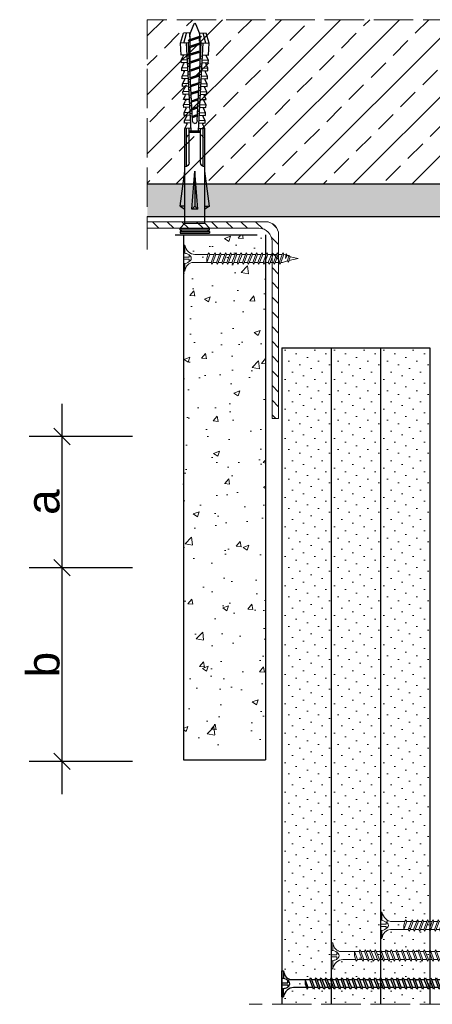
# Model space of a CAD drawing. Header units: millimetres. Extents: x 3099 to 4102, y 555 to 1073.
# Tile 6 of 8: x 3692 to 3818, y 766 to 1066. Entities that reach past the tile are written whole.
import ezdxf

# ---------------------------------------------------------------- set-up
doc = ezdxf.new("R2010")
doc.units = ezdxf.units.MM
doc.linetypes.add('ACAD_ISO02W100', pattern=[15, 12, -3])
for name, color, linetype, lineweight in [('_RIGIPS AKCESORIA', 7, 'Continuous', 18), ('_RIGIPS G-K', 7, 'Continuous', 25), ('_RIGIPS PROFIL', 7, 'Continuous', 18), ('KRESKOWANIE', 7, 'Continuous', 9), ('PRZERYWANA', 7, 'ACAD_ISO02W100', 9), ('WYMIARY', 7, 'Continuous', 25)]:
    doc.layers.add(name, color=color, linetype=linetype, lineweight=lineweight)
doc.layers.add('_Rigips_Akcesoria', color=7, linetype='Continuous')
doc.styles.get("Standard").update_dxf_attribs({"font": 'arial.ttf'})
doc.dimstyles.new('Rigips', dxfattribs={"dimtxt": 10, "dimasz": 5, "dimexe": 10, "dimexo": 5, "dimtad": 1, "dimtxsty": 'Standard', "dimblk": 'OBLIQUE', "dimcen": 2.5, "dimdle": 10, "dimadec": 0, "dimazin": 0, "dimtfac": 1, "dimtmove": 0, "dimatfit": 3, "dimldrblk": 'DOT', "dimfxl": 1, "dimarcsym": 0})

# ---------------------------------------------------------------- blocks, each defined once
blk = doc.blocks.new('TN 25')
at = {"layer": '_RIGIPS AKCESORIA'}
for p, q in [((0, -0.84), (0, 7.16)), ((0, 7.16), (0.46, 7.16)), ((0.46, 7.16), (0.46, 4.78)), ((0.46, 4.78), (0, 4.78)), ((0, 3.5), (1.77, 3.5)), ((1.77, 3.5), (1.77, 4.2)), ((3.02, 4.46), (8.47, 4.46)), ((7.12, 4.46), (7.12, 3.18)), ((8.03, 2.01), (7.12, 4.46)), ((7.12, 3.18), (7.65, 1.53)), ((8.47, 4.46), (8.79, 5)), ((9.61, 1.51), (8.47, 4.46)), ((8.79, 5), (9.93, 2.01)), ((9, 4.46), (10.1, 4.46)), ((10.1, 4.46), (10.41, 5)), ((11.23, 1.51), (10.1, 4.46)), ((10.41, 5), (11.56, 2.01)), ((10.62, 4.46), (11.67, 4.46)), ((11.67, 4.46), (11.99, 5)), ((12.81, 1.51), (11.67, 4.46)), ((11.99, 5), (13.14, 2.01)), ((12.2, 4.46), (13.21, 4.46)), ((13.21, 4.46), (13.52, 5)), ((14.34, 1.51), (13.21, 4.46)), ((13.52, 5), (14.67, 2.01)), ((13.73, 4.46), (14.8, 4.46)), ((14.8, 4.46), (15.12, 5)), ((15.94, 1.51), (14.8, 4.46)), ((15.12, 5), (16.26, 2.01)), ((15.33, 4.46), (16.42, 4.46)), ((16.42, 4.46), (16.73, 5)), ((17.55, 1.51), (16.42, 4.46)), ((16.73, 5), (17.88, 2.01)), ((16.94, 4.46), (17.99, 4.46)), ((17.99, 4.46), (18.31, 5)), ((19.13, 1.51), (17.99, 4.46)), ((18.31, 5), (19.45, 2.01)), ((18.52, 4.46), (19.68, 4.46)), ((19.68, 4.46), (20, 5)), ((20.82, 1.51), (19.68, 4.46)), ((20, 5), (21.14, 2.01)), ((20.21, 4.46), (20.7, 4.46)), ((20.7, 4.46), (22.28, 3.98)), ((21.85, 1.83), (21.67, 3.28)), ((21.67, 3.28), (22.14, 2.4)), ((22.28, 3.98), (22.56, 4.37)), ((22.7, 2.36), (22.28, 3.98)), ((22.56, 4.37), (23.03, 2.71)), ((22.71, 3.85), (25, 3.24)), ((25, 3.24), (23.03, 2.71)), ((0, 2.83), (1.77, 2.83)), ((0.46, 1.64), (0, 1.64)), ((0.46, -0.84), (0.46, 1.64)), ((1.77, 2.83), (1.77, 2.18)), ((7.49, 2.01), (3.55, 2.01)), ((7.65, 1.53), (8.03, 2.01)), ((9.41, 2.01), (8.03, 2.01)), ((9.93, 2.01), (9.61, 1.51)), ((11.04, 2.01), (9.93, 2.01)), ((11.56, 2.01), (11.23, 1.51)), ((12.61, 2.01), (11.56, 2.01)), ((13.14, 2.01), (12.81, 1.51)), ((14.15, 2.01), (13.14, 2.01)), ((14.67, 2.01), (14.34, 1.51)), ((15.74, 2.01), (14.67, 2.01)), ((16.26, 2.01), (15.94, 1.51)), ((17.36, 2.01), (16.26, 2.01)), ((17.88, 2.01), (17.55, 1.51)), ((18.93, 2.01), (17.88, 2.01)), ((19.45, 2.01), (19.13, 1.51)), ((19.45, 2.01), (20.62, 2.01)), ((21.14, 2.01), (20.82, 1.51)), ((21.14, 2.01), (21.81, 2.12)), ((22.14, 2.4), (21.85, 1.83)), ((22.7, 2.36), (22.14, 2.4)), ((23.03, 2.71), (22.7, 2.36)), ((0, -0.84), (0.46, -0.84))]:
    blk.add_line(p, q, dxfattribs=at)
for centre, major_axis, ratio, start_param, end_param in [((3.09, 7.67), (0.17, 3.2), 0.826134, 1.773653, 3.180586), ((-0.04, 0.9), (0, 3.93), 0.848176, -0.720942, -0.151112), ((1.66, 3.18), (0, 0.895), 0.848176, -1.552777, -0.720942), ((1.66, 3.18), (0, 0.895), 0.848176, 3.862535, 4.730408), ((3.37, -1.57), (0.28, 3.57), 0.832181, 0.035984, 1.430787), ((-2.73, 15.91), (0, 14.76), 0.848176, 3.399396, 3.475072), ((0.59, 4.62), (0, 2.81), 0.848176, 3.475072, 3.862535)]:
    blk.add_ellipse(centre, major_axis=major_axis, ratio=ratio, start_param=start_param, end_param=end_param, dxfattribs=at)
blk = doc.blocks.new('KATOWNIK 60x40x2')
at = {"layer": 'KRESKOWANIE'}
h = blk.add_hatch(dxfattribs=at)
h.set_pattern_fill('ANSI31', color=256)
h.paths.add_polyline_path([(3327.91, 5182.56), (3291.91, 5182.56, 0.414214), (3287.91, 5178.56), (3287.91, 5122.56), (3289.91, 5122.56), (3289.91, 5176.56, -0.414214), (3293.91, 5180.56), (3327.91, 5180.56)])
at = {"layer": '_RIGIPS PROFIL'}
for p, q in [((3291.91, 5182.56), (3327.91, 5182.56)), ((3327.91, 5180.56), (3327.91, 5182.56)), ((3287.91, 5178.56), (3287.91, 5122.56)), ((3293.91, 5180.56), (3327.91, 5180.56)), ((3289.91, 5176.56), (3289.91, 5122.56)), ((3287.91, 5122.56), (3289.91, 5122.56))]:
    blk.add_line(p, q, dxfattribs=at)
for centre in [(3291.91, 5178.56), (3293.91, 5176.56)]:
    blk.add_arc(centre, 4, 90, 180, dxfattribs=at)
blk = doc.blocks.new('kolek rozprezny komplet 60')
for p, q in [((393.81, 219.85), (390.76, 218.91)), ((393.68, 217.35), (393.81, 219.85)), ((397.41, 219.66), (393.81, 219.85)), ((397.31, 217.76), (397.41, 219.66)), ((399, 219.58), (397.82, 218.98)), ((398.9, 217.68), (399, 219.58)), ((399.8, 219.54), (399, 219.58)), ((399.7, 217.64), (399.8, 219.54)), ((401.4, 219.45), (400.22, 218.85)), ((401.3, 217.56), (401.4, 219.45)), ((402.2, 219.41), (401.4, 219.45)), ((402.1, 217.51), (402.2, 219.41)), ((403.8, 219.33), (402.61, 218.72)), ((403.7, 217.43), (403.8, 219.33)), ((404.6, 219.29), (403.8, 219.33)), ((404.5, 217.39), (404.6, 219.29)), ((406.19, 219.2), (405.01, 218.6)), ((406.09, 217.3), (406.19, 219.2)), ((406.99, 219.16), (406.19, 219.2)), ((406.89, 217.26), (406.99, 219.16)), ((408.59, 219.08), (407.41, 218.47)), ((408.49, 217.18), (408.59, 219.08)), ((409.39, 219.03), (408.59, 219.08)), ((409.29, 217.14), (409.39, 219.03)), ((443.47, 219.95), (432.8, 218.45)), ((443.47, 218.45), (443.47, 219.95)), ((443.47, 219.95), (444.34, 218.45)), ((450.17, 219.95), (448.67, 218.45)), ((450.17, 219.95), (450.17, 210.95)), ((450.67, 219.95), (450.17, 219.95)), ((450.67, 219.95), (450.67, 210.95)), ((450.67, 219.35), (451.17, 219.95)), ((451.17, 219.95), (451.67, 219.95)), ((451.17, 219.95), (451.17, 210.95)), ((451.67, 219.95), (451.67, 210.95)), ((390.66, 217.01), (390.76, 218.91)), ((393.15, 216.88), (390.66, 217.01)), ((393.75, 218.75), (390.71, 217.96)), ((391.67, 216.95), (392.67, 216.95)), ((392.67, 216.95), (391.67, 213.95)), ((392.67, 216.95), (392.07, 213.95)), ((393.07, 216.95), (392.07, 213.95)), ((392.67, 216.95), (393.04, 217.45)), ((393.07, 216.95), (393.04, 217.45)), ((393.07, 216.95), (394.67, 216.95)), ((394.67, 216.95), (393.67, 213.95)), ((417.38, 216.11), (393.68, 217.35)), ((420.47, 216.55), (393.71, 217.95)), ((394.67, 216.95), (394.07, 213.95)), ((395.07, 216.95), (394.07, 213.95)), ((394.67, 216.95), (394.92, 217.29)), ((395.07, 216.95), (395.05, 217.28)), ((395.07, 216.95), (397.07, 216.95)), ((397.07, 216.95), (396.07, 213.95)), ((397.07, 216.95), (396.47, 213.95)), ((397.47, 216.95), (396.47, 213.95)), ((397.07, 216.95), (397.23, 217.17)), ((397.47, 216.95), (397.46, 217.16)), ((397.47, 216.95), (399.47, 216.95)), ((397.67, 217.14), (397.71, 217.74)), ((398.47, 217.1), (398.5, 217.7)), ((399.47, 216.95), (398.47, 213.95)), ((399.47, 216.95), (398.87, 213.95)), ((399.87, 216.95), (398.87, 213.95)), ((399.47, 216.95), (399.55, 217.05)), ((399.87, 216.95), (399.87, 217.03)), ((399.87, 216.95), (401.38, 216.95)), ((400.07, 217.02), (400.1, 217.62)), ((400.87, 216.98), (400.9, 217.58)), ((401.87, 216.92), (400.87, 213.95)), ((401.87, 216.92), (401.27, 213.95)), ((402.26, 216.9), (401.27, 213.95)), ((402.47, 216.89), (402.5, 217.49)), ((403.27, 216.85), (403.3, 217.45)), ((404.22, 216.8), (403.31, 214.05)), ((404.24, 216.8), (403.7, 214.07)), ((404.62, 216.78), (403.72, 214.07)), ((404.86, 216.77), (404.9, 217.37)), ((405.66, 216.73), (405.69, 217.32)), ((406.58, 216.68), (405.75, 214.18)), ((406.62, 216.68), (406.12, 214.2)), ((406.98, 216.66), (406.16, 214.2)), ((407.26, 216.64), (407.29, 217.24)), ((408.06, 216.6), (408.09, 217.2)), ((408.94, 216.55), (408.19, 214.31)), ((408.99, 216.55), (408.55, 214.33)), ((409.34, 216.53), (408.6, 214.33)), ((409.66, 216.52), (409.69, 217.12)), ((410.99, 218.95), (409.8, 218.35)), ((410.46, 216.47), (410.49, 217.07)), ((411.3, 216.43), (410.64, 214.44)), ((410.89, 217.05), (410.99, 218.95)), ((411.37, 216.43), (410.98, 214.45)), ((411.69, 216.41), (411.04, 214.46)), ((412.59, 218.87), (411.4, 218.26)), ((412.05, 216.39), (412.09, 216.99)), ((412.49, 216.97), (412.59, 218.87)), ((413.38, 218.82), (412.59, 218.87)), ((412.85, 216.35), (412.89, 216.95)), ((413.66, 216.31), (413.08, 214.56)), ((413.28, 216.93), (413.38, 218.82)), ((413.75, 216.3), (413.4, 214.58)), ((414.05, 216.29), (413.49, 214.58)), ((414.98, 218.74), (413.8, 218.14)), ((414.45, 216.27), (414.48, 216.86)), ((414.88, 216.84), (414.98, 218.74)), ((415.78, 218.7), (414.98, 218.74)), ((415.25, 216.22), (415.28, 216.82)), ((416.02, 216.18), (415.52, 214.69)), ((415.68, 216.8), (415.78, 218.7)), ((416.12, 216.18), (415.83, 214.71)), ((416.41, 216.16), (415.93, 214.71)), ((417.38, 218.62), (416.2, 218.01)), ((417.28, 216.72), (417.38, 218.62)), ((418.18, 218.57), (417.38, 218.62)), ((418.08, 216.68), (418.18, 218.57)), ((419.78, 218.49), (418.59, 217.89)), ((419.68, 216.59), (419.78, 218.49)), ((430.17, 217.15), (419.71, 217.15)), ((431.37, 217.95), (419.75, 217.95)), ((448.67, 218.45), (419.77, 218.45)), ((420.47, 217.15), (420.47, 213.75)), ((420.67, 217.15), (420.67, 213.75)), ((420.87, 217.15), (420.87, 213.75)), ((444.34, 216.37), (432.8, 215.45)), ((444.34, 216.37), (443.47, 215.45)), ((444.34, 214.53), (444.34, 216.37)), ((448.67, 218.45), (448.67, 212.45)), ((448.67, 216.95), (448.67, 213.95)), ((393.15, 214.02), (390.66, 213.89)), ((390.66, 213.89), (390.76, 211.99)), ((391.67, 213.95), (391.71, 213.45)), ((391.71, 213.45), (392.07, 213.95)), ((392.07, 213.95), (393.67, 213.95)), ((393.67, 213.95), (393.7, 213.55)), ((417.38, 214.79), (393.68, 213.55)), ((393.68, 213.55), (393.81, 211.05)), ((420.47, 214.35), (393.71, 212.95)), ((393.78, 213.55), (394.07, 213.95)), ((394.07, 213.95), (396.07, 213.95)), ((396.07, 213.95), (396.09, 213.67)), ((396.28, 213.68), (396.47, 213.95)), ((396.47, 213.95), (398.47, 213.95)), ((397.31, 213.14), (397.41, 211.24)), ((397.67, 213.76), (397.71, 213.16)), ((398.47, 213.95), (398.48, 213.8)), ((398.47, 213.8), (398.5, 213.2)), ((398.77, 213.81), (398.87, 213.95)), ((398.87, 213.95), (400.87, 213.95)), ((398.9, 213.22), (399, 211.32)), ((399.7, 213.26), (399.8, 211.36)), ((400.07, 213.88), (400.1, 213.28)), ((400.87, 213.95), (400.88, 213.92)), ((400.87, 213.92), (400.9, 213.32)), ((401.27, 213.95), (401.38, 213.95)), ((401.27, 213.94), (401.27, 213.95)), ((401.3, 213.35), (401.4, 211.45)), ((402.1, 213.39), (402.2, 211.49)), ((402.47, 214.01), (402.5, 213.41)), ((403.27, 214.05), (403.3, 213.45)), ((403.7, 213.47), (403.8, 211.57)), ((404.5, 213.51), (404.6, 211.62)), ((404.86, 214.13), (404.9, 213.53)), ((405.66, 214.17), (405.69, 213.58)), ((406.09, 213.6), (406.19, 211.7)), ((406.89, 213.64), (406.99, 211.74)), ((407.26, 214.26), (407.29, 213.66)), ((408.06, 214.3), (408.09, 213.7)), ((408.49, 213.72), (408.59, 211.82)), ((409.29, 213.76), (409.39, 211.87)), ((409.66, 214.38), (409.69, 213.79)), ((410.46, 214.43), (410.49, 213.83)), ((410.89, 213.85), (410.99, 211.95)), ((412.05, 214.51), (412.09, 213.91)), ((412.49, 213.93), (412.59, 212.03)), ((412.85, 214.55), (412.89, 213.95)), ((413.28, 213.97), (413.38, 212.08)), ((414.45, 214.64), (414.48, 214.04)), ((414.88, 214.06), (414.98, 212.16)), ((415.25, 214.68), (415.28, 214.08)), ((415.68, 214.1), (415.78, 212.2)), ((417.28, 214.18), (417.38, 212.29)), ((418.22, 215.58), (418.01, 214.95)), ((418.08, 214.22), (418.18, 212.33)), ((419.78, 212.41), (418.59, 213.01)), ((419.68, 214.31), (419.78, 212.41)), ((430.17, 213.75), (419.71, 213.75)), ((432.8, 215.45), (443.47, 215.45)), ((444.34, 214.53), (432.8, 215.45)), ((444.34, 214.53), (443.47, 215.45)), ((393.75, 212.15), (390.71, 212.94)), ((393.81, 211.05), (390.76, 211.99)), ((397.41, 211.24), (393.81, 211.05)), ((399, 211.32), (397.82, 211.93)), ((399.8, 211.36), (399, 211.32)), ((401.4, 211.45), (400.22, 212.05)), ((402.2, 211.49), (401.4, 211.45)), ((403.8, 211.57), (402.61, 212.18)), ((404.6, 211.62), (403.8, 211.57)), ((406.19, 211.7), (405.01, 212.3)), ((406.99, 211.74), (406.19, 211.7)), ((408.59, 211.82), (407.41, 212.43)), ((409.39, 211.87), (408.59, 211.82)), ((410.99, 211.95), (409.8, 212.55)), ((412.59, 212.03), (411.4, 212.64)), ((413.38, 212.08), (412.59, 212.03)), ((414.98, 212.16), (413.8, 212.76)), ((415.78, 212.2), (414.98, 212.16)), ((417.38, 212.29), (416.2, 212.89)), ((418.18, 212.33), (417.38, 212.29)), ((431.37, 212.95), (419.75, 212.95)), ((448.67, 212.45), (419.77, 212.45)), ((443.47, 210.95), (432.8, 212.45)), ((443.47, 212.45), (443.47, 210.95)), ((443.47, 210.95), (444.34, 212.45)), ((450.17, 210.95), (448.67, 212.45)), ((450.67, 210.95), (450.17, 210.95)), ((450.67, 211.55), (451.17, 210.95)), ((451.17, 210.95), (451.67, 210.95))]:
    blk.add_line(p, q)
for centre, radius, start, end in [((397.68, 219.24), 0.3, 177, 297), ((400.08, 219.12), 0.3, 177, 297), ((402.48, 218.99), 0.3, 177, 297), ((393.41, 206.24), 10.85, 99.2038, 121.9083), ((393.65, 216.85), 0.5, 87, 177), ((404.87, 218.87), 0.3, 177, 297), ((407.27, 218.74), 0.3, 177, 297), ((409.67, 218.61), 0.3, 177, 297), ((411.27, 218.53), 0.3, 177, 297), ((413.66, 218.41), 0.3, 177, 297), ((416.06, 218.28), 0.3, 177, 297), ((417.55, 215.45), 0.682, 255.8604, 104.1386), ((418.46, 218.15), 0.3, 177, 297), ((422.67, 216.95), 1, 90, 168.463), ((430.17, 218.45), 1.3, 270, 0), ((393.41, 224.66), 10.85, 238.0917, 260.7962), ((393.65, 214.05), 0.5, 183, 273), ((418.46, 212.75), 0.3, 63, 183), ((422.67, 213.95), 1, 191.537, 270), ((430.17, 212.45), 1.3, 0, 90), ((397.68, 211.66), 0.3, 63, 183), ((400.08, 211.78), 0.3, 63, 183), ((402.48, 211.91), 0.3, 63, 183), ((404.87, 212.03), 0.3, 63, 183), ((407.27, 212.16), 0.3, 63, 183), ((409.67, 212.29), 0.3, 63, 183), ((411.27, 212.37), 0.3, 63, 183), ((413.66, 212.5), 0.3, 63, 183), ((416.06, 212.62), 0.3, 63, 183)]:
    blk.add_arc(centre, radius, start, end)
blk = doc.blocks.new('TN 35')
at = {"layer": '_RIGIPS AKCESORIA'}
for p, q in [((0, -0.84), (0, 7.16)), ((0, 7.16), (0.46, 7.16)), ((0.46, 7.16), (0.46, 4.78)), ((0.46, 4.78), (0, 4.78)), ((0, 3.5), (1.77, 3.5)), ((1.77, 3.5), (1.77, 4.2)), ((3.02, 4.46), (8.47, 4.46)), ((7.12, 4.46), (7.12, 3.18)), ((8.03, 2.01), (7.12, 4.46)), ((7.12, 3.18), (7.65, 1.53)), ((8.47, 4.46), (8.79, 5)), ((9.61, 1.51), (8.47, 4.46)), ((8.79, 5), (9.93, 2.01)), ((9, 4.46), (10.1, 4.46)), ((10.1, 4.46), (10.41, 5)), ((11.23, 1.51), (10.1, 4.46)), ((10.41, 5), (11.56, 2.01)), ((10.62, 4.46), (11.67, 4.46)), ((11.67, 4.46), (11.99, 5)), ((12.81, 1.51), (11.67, 4.46)), ((11.99, 5), (13.14, 2.01)), ((12.2, 4.46), (13.21, 4.46)), ((13.21, 4.46), (13.52, 5)), ((14.34, 1.51), (13.21, 4.46)), ((13.52, 5), (14.67, 2.01)), ((13.73, 4.46), (14.8, 4.46)), ((14.8, 4.46), (15.12, 5)), ((15.94, 1.51), (14.8, 4.46)), ((15.12, 5), (16.26, 2.01)), ((15.33, 4.46), (16.42, 4.46)), ((16.42, 4.46), (16.73, 5)), ((17.55, 1.51), (16.42, 4.46)), ((16.73, 5), (17.88, 2.01)), ((16.94, 4.46), (17.99, 4.46)), ((17.99, 4.46), (18.31, 5)), ((19.13, 1.51), (17.99, 4.46)), ((18.31, 5), (19.45, 2.01)), ((18.52, 4.46), (19.57, 4.46)), ((19.57, 4.46), (19.88, 5)), ((20.7, 1.51), (19.57, 4.46)), ((19.88, 5), (21.03, 2.01)), ((20.09, 4.46), (21.14, 4.46)), ((21.14, 4.46), (21.46, 5)), ((22.28, 1.51), (21.14, 4.46)), ((21.46, 5), (22.6, 2.01)), ((21.67, 4.46), (22.72, 4.46)), ((22.72, 4.46), (23.03, 5)), ((23.85, 1.51), (22.72, 4.46)), ((23.03, 5), (24.18, 2.01)), ((23.24, 4.46), (24.29, 4.46)), ((24.29, 4.46), (24.61, 5)), ((25.43, 1.51), (24.29, 4.46)), ((24.61, 5), (25.75, 2.01)), ((24.81, 4.46), (25.87, 4.46)), ((25.87, 4.46), (26.18, 5)), ((27, 1.51), (25.87, 4.46)), ((26.18, 5), (27.33, 2.01)), ((26.39, 4.46), (27.44, 4.46)), ((27.44, 4.46), (27.76, 5)), ((28.58, 1.51), (27.44, 4.46)), ((27.76, 5), (28.9, 2.01)), ((27.96, 4.46), (29.13, 4.46)), ((29.13, 4.46), (29.45, 5)), ((30.27, 1.51), (29.13, 4.46)), ((29.45, 5), (30.59, 2.01)), ((29.65, 4.46), (30.15, 4.46)), ((30.15, 4.46), (31.73, 3.98)), ((31.3, 1.83), (31.12, 3.28)), ((31.12, 3.28), (31.59, 2.4)), ((31.73, 3.98), (32.01, 4.37)), ((32.15, 2.36), (31.73, 3.98)), ((32.01, 4.37), (32.48, 2.71)), ((32.16, 3.85), (35, 3.24)), ((35, 3.24), (32.48, 2.71)), ((0, 2.83), (1.77, 2.83)), ((0.46, 1.64), (0, 1.64)), ((0.46, -0.84), (0.46, 1.64)), ((1.77, 2.83), (1.77, 2.18)), ((7.49, 2.01), (3.55, 2.01)), ((7.65, 1.53), (8.03, 2.01)), ((9.41, 2.01), (8.03, 2.01)), ((9.93, 2.01), (9.61, 1.51)), ((11.04, 2.01), (9.93, 2.01)), ((11.56, 2.01), (11.23, 1.51)), ((12.61, 2.01), (11.56, 2.01)), ((13.14, 2.01), (12.81, 1.51)), ((14.15, 2.01), (13.14, 2.01)), ((14.67, 2.01), (14.34, 1.51)), ((15.74, 2.01), (14.67, 2.01)), ((16.26, 2.01), (15.94, 1.51)), ((17.36, 2.01), (16.26, 2.01)), ((17.88, 2.01), (17.55, 1.51)), ((18.93, 2.01), (17.84, 2.01)), ((19.45, 2.01), (19.13, 1.51)), ((20.51, 2.01), (19.41, 2.01)), ((21.03, 2.01), (20.7, 1.51)), ((22.08, 2.01), (20.99, 2.01)), ((22.6, 2.01), (22.28, 1.51)), ((23.66, 2.01), (22.56, 2.01)), ((24.18, 2.01), (23.85, 1.51)), ((25.23, 2.01), (24.14, 2.01)), ((25.75, 2.01), (25.43, 1.51)), ((26.81, 2.01), (25.71, 2.01)), ((27.33, 2.01), (27, 1.51)), ((28.38, 2.01), (27.33, 2.01)), ((28.9, 2.01), (28.58, 1.51)), ((28.9, 2.01), (30.07, 2.01)), ((30.59, 2.01), (30.27, 1.51)), ((30.59, 2.01), (31.26, 2.12)), ((31.59, 2.4), (31.3, 1.83)), ((32.15, 2.36), (31.59, 2.4)), ((32.48, 2.71), (32.15, 2.36)), ((0, -0.84), (0.46, -0.84))]:
    blk.add_line(p, q, dxfattribs=at)
for centre, major_axis, ratio, start_param, end_param in [((3.09, 7.67), (0.17, 3.2), 0.826134, 1.773653, 3.180586), ((-0.04, 0.9), (0, 3.93), 0.848176, -0.720942, -0.151112), ((1.66, 3.18), (0, 0.895), 0.848176, -1.552777, -0.720942), ((1.66, 3.18), (0, 0.895), 0.848176, 3.862535, 4.730408), ((3.37, -1.57), (0.28, 3.57), 0.832181, 0.035984, 1.430787), ((-2.73, 15.91), (0, 14.76), 0.848176, 3.399396, 3.475072), ((0.59, 4.62), (0, 2.81), 0.848176, 3.475072, 3.862535)]:
    blk.add_ellipse(centre, major_axis=major_axis, ratio=ratio, start_param=start_param, end_param=end_param, dxfattribs=at)
blk = doc.blocks.new('TN 45')
at = {"layer": '_RIGIPS AKCESORIA'}
for p, q in [((0, -0.84), (0, 7.16)), ((0, 7.16), (0.46, 7.16)), ((0.46, 7.16), (0.46, 4.78)), ((0.46, 4.78), (0, 4.78)), ((0, 3.5), (1.77, 3.5)), ((1.77, 3.5), (1.77, 4.2)), ((3.02, 4.46), (8.47, 4.46)), ((7.12, 4.46), (7.12, 3.18)), ((8.03, 2.01), (7.12, 4.46)), ((7.12, 3.18), (7.65, 1.53)), ((8.47, 4.46), (8.79, 5)), ((9.61, 1.51), (8.47, 4.46)), ((8.79, 5), (9.93, 2.01)), ((9, 4.46), (10.1, 4.46)), ((10.1, 4.46), (10.41, 5)), ((11.23, 1.51), (10.1, 4.46)), ((10.41, 5), (11.56, 2.01)), ((10.62, 4.46), (11.67, 4.46)), ((11.67, 4.46), (11.99, 5)), ((12.81, 1.51), (11.67, 4.46)), ((11.99, 5), (13.14, 2.01)), ((12.2, 4.46), (13.21, 4.46)), ((13.21, 4.46), (13.52, 5)), ((14.34, 1.51), (13.21, 4.46)), ((13.52, 5), (14.67, 2.01)), ((13.73, 4.46), (14.8, 4.46)), ((14.8, 4.46), (15.12, 5)), ((15.94, 1.51), (14.8, 4.46)), ((15.12, 5), (16.26, 2.01)), ((15.33, 4.46), (16.42, 4.46)), ((16.42, 4.46), (16.73, 5)), ((17.55, 1.51), (16.42, 4.46)), ((16.73, 5), (17.88, 2.01)), ((16.94, 4.46), (17.99, 4.46)), ((17.99, 4.46), (18.31, 5)), ((19.13, 1.51), (17.99, 4.46)), ((18.31, 5), (19.45, 2.01)), ((18.52, 4.46), (19.68, 4.46)), ((19.68, 4.46), (20, 5)), ((20.82, 1.51), (19.68, 4.46)), ((20, 5), (21.14, 2.01)), ((20.21, 4.46), (21.37, 4.46)), ((21.37, 4.46), (21.69, 5)), ((22.51, 1.51), (21.37, 4.46)), ((21.69, 5), (22.83, 2.01)), ((21.9, 4.46), (23.06, 4.46)), ((23.06, 4.46), (23.38, 5)), ((24.2, 1.51), (23.06, 4.46)), ((23.38, 5), (24.52, 2.01)), ((23.59, 4.46), (24.75, 4.46)), ((24.75, 4.46), (25.07, 5)), ((25.89, 1.51), (24.75, 4.46)), ((25.07, 5), (26.21, 2.01)), ((25.28, 4.46), (26.44, 4.46)), ((26.44, 4.46), (26.76, 5)), ((27.58, 1.51), (26.44, 4.46)), ((26.76, 5), (27.9, 2.01)), ((26.96, 4.46), (28.13, 4.46)), ((28.13, 4.46), (28.45, 5)), ((29.27, 1.51), (28.13, 4.46)), ((28.45, 5), (29.59, 2.01)), ((28.65, 4.46), (29.82, 4.46)), ((29.82, 4.46), (30.14, 5)), ((30.96, 1.51), (29.82, 4.46)), ((30.14, 5), (31.28, 2.01)), ((30.34, 4.46), (31.51, 4.46)), ((31.51, 4.46), (31.83, 5)), ((32.65, 1.51), (31.51, 4.46)), ((31.83, 5), (32.97, 2.01)), ((32.03, 4.46), (33.2, 4.46)), ((33.2, 4.46), (33.52, 5)), ((34.34, 1.51), (33.2, 4.46)), ((33.52, 5), (34.66, 2.01)), ((33.72, 4.46), (34.89, 4.46)), ((34.89, 4.46), (35.21, 5)), ((36.03, 1.51), (34.89, 4.46)), ((35.21, 5), (36.35, 2.01)), ((35.41, 4.46), (36.58, 4.46)), ((36.58, 4.46), (36.9, 5)), ((37.72, 1.51), (36.58, 4.46)), ((36.9, 5), (38.04, 2.01)), ((37.1, 4.46), (38.27, 4.46)), ((38.27, 4.46), (38.59, 5)), ((39.41, 1.51), (38.27, 4.46)), ((38.59, 5), (39.73, 2.01)), ((38.79, 4.46), (39.96, 4.46)), ((39.96, 4.46), (40.28, 5)), ((41.1, 1.51), (39.96, 4.46)), ((40.28, 5), (41.42, 2.01)), ((40.48, 4.46), (40.98, 4.46)), ((40.98, 4.46), (42.56, 3.98)), ((42.13, 1.83), (41.95, 3.28)), ((41.95, 3.28), (42.42, 2.4)), ((42.56, 3.98), (42.84, 4.37)), ((42.98, 2.36), (42.56, 3.98)), ((42.84, 4.37), (43.31, 2.71)), ((42.99, 3.85), (45, 3.24)), ((45, 3.24), (43.31, 2.71)), ((0, 2.83), (1.77, 2.83)), ((0.46, 1.64), (0, 1.64)), ((0.46, -0.84), (0.46, 1.64)), ((1.77, 2.83), (1.77, 2.18)), ((7.49, 2.01), (3.55, 2.01)), ((7.65, 1.53), (8.03, 2.01)), ((9.41, 2.01), (8.03, 2.01)), ((9.93, 2.01), (9.61, 1.51)), ((11.04, 2.01), (9.93, 2.01)), ((11.56, 2.01), (11.23, 1.51)), ((12.61, 2.01), (11.56, 2.01)), ((13.14, 2.01), (12.81, 1.51)), ((14.15, 2.01), (13.14, 2.01)), ((14.67, 2.01), (14.34, 1.51)), ((15.74, 2.01), (14.67, 2.01)), ((16.26, 2.01), (15.94, 1.51)), ((17.36, 2.01), (16.26, 2.01)), ((17.88, 2.01), (17.55, 1.51)), ((18.93, 2.01), (17.88, 2.01)), ((19.45, 2.01), (19.13, 1.51)), ((19.45, 2.01), (20.62, 2.01)), ((20.62, 2.01), (19.57, 2.01)), ((21.14, 2.01), (20.82, 1.51)), ((21.14, 2.01), (22.31, 2.01)), ((22.31, 2.01), (21.26, 2.01)), ((22.83, 2.01), (22.51, 1.51)), ((22.83, 2.01), (24, 2.01)), ((24, 2.01), (22.95, 2.01)), ((24.52, 2.01), (24.2, 1.51)), ((24.52, 2.01), (25.69, 2.01)), ((25.69, 2.01), (24.64, 2.01)), ((26.21, 2.01), (25.89, 1.51)), ((26.21, 2.01), (27.38, 2.01)), ((27.38, 2.01), (26.33, 2.01)), ((27.9, 2.01), (27.58, 1.51)), ((27.9, 2.01), (29.07, 2.01)), ((29.07, 2.01), (28.02, 2.01)), ((29.59, 2.01), (29.27, 1.51)), ((29.59, 2.01), (30.76, 2.01)), ((30.76, 2.01), (29.71, 2.01)), ((31.28, 2.01), (30.96, 1.51)), ((31.28, 2.01), (32.45, 2.01)), ((32.45, 2.01), (31.4, 2.01)), ((32.97, 2.01), (32.65, 1.51)), ((32.97, 2.01), (34.14, 2.01)), ((34.14, 2.01), (33.09, 2.01)), ((34.66, 2.01), (34.34, 1.51)), ((34.66, 2.01), (35.83, 2.01)), ((35.83, 2.01), (34.78, 2.01)), ((36.35, 2.01), (36.03, 1.51)), ((36.35, 2.01), (37.52, 2.01)), ((37.52, 2.01), (36.47, 2.01)), ((38.04, 2.01), (37.72, 1.51)), ((38.04, 2.01), (39.21, 2.01)), ((39.21, 2.01), (38.16, 2.01)), ((39.73, 2.01), (39.41, 1.51)), ((39.73, 2.01), (40.9, 2.01)), ((41.42, 2.01), (41.1, 1.51)), ((41.42, 2.01), (42.09, 2.12)), ((42.42, 2.4), (42.13, 1.83)), ((42.98, 2.36), (42.42, 2.4)), ((43.31, 2.71), (42.98, 2.36)), ((0, -0.84), (0.46, -0.84))]:
    blk.add_line(p, q, dxfattribs=at)
for centre, major_axis, ratio, start_param, end_param in [((3.09, 7.67), (0.17, 3.2), 0.826134, 1.773653, 3.180586), ((-0.04, 0.9), (0, 3.93), 0.848176, -0.720942, -0.151112), ((1.66, 3.18), (0, 0.895), 0.848176, -1.552777, -0.720942), ((1.66, 3.18), (0, 0.895), 0.848176, 3.862535, 4.730408), ((3.37, -1.57), (0.28, 3.57), 0.832181, 0.035984, 1.430787), ((-2.73, 15.91), (0, 14.76), 0.848176, 3.399396, 3.475072), ((0.59, 4.62), (0, 2.81), 0.848176, 3.475072, 3.862535)]:
    blk.add_ellipse(centre, major_axis=major_axis, ratio=ratio, start_param=start_param, end_param=end_param, dxfattribs=at)
blk = doc.blocks.new('TN 55')
at = {"layer": '_Rigips_Akcesoria'}
for p, q in [((0, -0.84), (0, 7.16)), ((0, 7.16), (0.46, 7.16)), ((0.46, 7.16), (0.46, 4.78)), ((0.46, 4.78), (0, 4.78)), ((0, 3.5), (1.77, 3.5)), ((1.77, 3.5), (1.77, 4.2)), ((3.02, 4.46), (8.47, 4.46)), ((7.12, 4.46), (7.12, 3.18)), ((8.03, 2.01), (7.12, 4.46)), ((7.12, 3.18), (7.65, 1.53)), ((8.47, 4.46), (8.79, 5)), ((9.61, 1.51), (8.47, 4.46)), ((8.79, 5), (9.93, 2.01)), ((9, 4.46), (10.1, 4.46)), ((10.1, 4.46), (10.41, 5)), ((11.23, 1.51), (10.1, 4.46)), ((10.41, 5), (11.56, 2.01)), ((10.62, 4.46), (11.67, 4.46)), ((11.67, 4.46), (11.99, 5)), ((12.81, 1.51), (11.67, 4.46)), ((11.99, 5), (13.14, 2.01)), ((12.2, 4.46), (13.21, 4.46)), ((13.21, 4.46), (13.52, 5)), ((14.34, 1.51), (13.21, 4.46)), ((13.52, 5), (14.67, 2.01)), ((13.73, 4.46), (14.8, 4.46)), ((14.8, 4.46), (15.12, 5)), ((15.94, 1.51), (14.8, 4.46)), ((15.12, 5), (16.26, 2.01)), ((15.33, 4.46), (16.42, 4.46)), ((16.42, 4.46), (16.73, 5)), ((17.55, 1.51), (16.42, 4.46)), ((16.73, 5), (17.88, 2.01)), ((16.94, 4.46), (17.99, 4.46)), ((17.99, 4.46), (18.31, 5)), ((19.13, 1.51), (17.99, 4.46)), ((18.31, 5), (19.45, 2.01)), ((18.52, 4.46), (19.68, 4.46)), ((19.68, 4.46), (20, 5)), ((20.82, 1.51), (19.68, 4.46)), ((20, 5), (21.14, 2.01)), ((20.21, 4.46), (21.37, 4.46)), ((21.37, 4.46), (21.69, 5)), ((22.51, 1.51), (21.37, 4.46)), ((21.69, 5), (22.83, 2.01)), ((21.9, 4.46), (23.06, 4.46)), ((23.06, 4.46), (23.38, 5)), ((24.2, 1.51), (23.06, 4.46)), ((23.38, 5), (24.52, 2.01)), ((23.59, 4.46), (24.75, 4.46)), ((24.75, 4.46), (25.07, 5)), ((25.89, 1.51), (24.75, 4.46)), ((25.07, 5), (26.21, 2.01)), ((25.28, 4.46), (26.44, 4.46)), ((26.44, 4.46), (26.76, 5)), ((27.58, 1.51), (26.44, 4.46)), ((26.76, 5), (27.9, 2.01)), ((26.96, 4.46), (28.13, 4.46)), ((28.13, 4.46), (28.45, 5)), ((29.27, 1.51), (28.13, 4.46)), ((28.45, 5), (29.59, 2.01)), ((28.65, 4.46), (29.82, 4.46)), ((29.82, 4.46), (30.14, 5)), ((30.96, 1.51), (29.82, 4.46)), ((30.14, 5), (31.28, 2.01)), ((30.34, 4.46), (31.51, 4.46)), ((31.51, 4.46), (31.83, 5)), ((32.65, 1.51), (31.51, 4.46)), ((31.83, 5), (32.97, 2.01)), ((32.03, 4.46), (33.2, 4.46)), ((33.2, 4.46), (33.52, 5)), ((34.34, 1.51), (33.2, 4.46)), ((33.52, 5), (34.66, 2.01)), ((33.72, 4.46), (34.89, 4.46)), ((34.89, 4.46), (35.21, 5)), ((36.03, 1.51), (34.89, 4.46)), ((35.21, 5), (36.35, 2.01)), ((35.41, 4.46), (36.58, 4.46)), ((36.58, 4.46), (36.9, 5)), ((37.72, 1.51), (36.58, 4.46)), ((36.9, 5), (38.04, 2.01)), ((37.1, 4.46), (38.27, 4.46)), ((38.27, 4.46), (38.59, 5)), ((39.41, 1.51), (38.27, 4.46)), ((38.59, 5), (39.73, 2.01)), ((38.79, 4.46), (39.96, 4.46)), ((39.96, 4.46), (40.28, 5)), ((41.1, 1.51), (39.96, 4.46)), ((40.28, 5), (41.42, 2.01)), ((40.48, 4.46), (41.65, 4.46)), ((41.65, 4.46), (41.97, 5)), ((42.79, 1.51), (41.65, 4.46)), ((41.97, 5), (43.11, 2.01)), ((42.17, 4.46), (43.34, 4.46)), ((43.34, 4.46), (43.66, 5)), ((44.48, 1.51), (43.34, 4.46)), ((43.66, 5), (44.8, 2.01)), ((43.86, 4.46), (45.03, 4.46)), ((45.03, 4.46), (45.35, 5)), ((46.17, 1.51), (45.03, 4.46)), ((45.35, 5), (46.49, 2.01)), ((45.55, 4.46), (46.72, 4.46)), ((46.72, 4.46), (47.04, 5)), ((47.86, 1.51), (46.72, 4.46)), ((47.04, 5), (48.18, 2.01)), ((47.24, 4.46), (48.41, 4.46)), ((48.41, 4.46), (48.73, 5)), ((49.55, 1.51), (48.41, 4.46)), ((48.73, 5), (49.87, 2.01)), ((48.93, 4.46), (49.68, 4.46)), ((49.68, 4.46), (50, 5)), ((50.82, 1.51), (49.68, 4.46)), ((50, 5), (51.14, 2.01)), ((50.21, 4.46), (50.7, 4.46)), ((50.7, 4.46), (52.28, 3.98)), ((51.85, 1.83), (51.67, 3.28)), ((51.67, 3.28), (52.14, 2.4)), ((52.28, 3.98), (52.56, 4.37)), ((52.7, 2.36), (52.28, 3.98)), ((52.56, 4.37), (53.03, 2.71)), ((52.71, 3.85), (55, 3.24)), ((55, 3.24), (53.03, 2.71)), ((0, 2.83), (1.77, 2.83)), ((0.46, 1.64), (0, 1.64)), ((0.46, -0.84), (0.46, 1.64)), ((1.77, 2.83), (1.77, 2.18)), ((7.49, 2.01), (3.55, 2.01)), ((7.65, 1.53), (8.03, 2.01)), ((9.41, 2.01), (8.03, 2.01)), ((9.93, 2.01), (9.61, 1.51)), ((11.04, 2.01), (9.93, 2.01)), ((11.56, 2.01), (11.23, 1.51)), ((12.61, 2.01), (11.56, 2.01)), ((13.14, 2.01), (12.81, 1.51)), ((14.15, 2.01), (13.14, 2.01)), ((14.67, 2.01), (14.34, 1.51)), ((15.74, 2.01), (14.67, 2.01)), ((16.26, 2.01), (15.94, 1.51)), ((17.36, 2.01), (16.26, 2.01)), ((17.88, 2.01), (17.55, 1.51)), ((18.93, 2.01), (17.88, 2.01)), ((19.45, 2.01), (19.13, 1.51)), ((20.62, 2.01), (19.45, 2.01)), ((21.14, 2.01), (20.82, 1.51)), ((22.31, 2.01), (21.14, 2.01)), ((22.83, 2.01), (22.51, 1.51)), ((24, 2.01), (22.83, 2.01)), ((24.52, 2.01), (24.2, 1.51)), ((25.69, 2.01), (24.52, 2.01)), ((26.21, 2.01), (25.89, 1.51)), ((27.38, 2.01), (26.21, 2.01)), ((27.9, 2.01), (27.58, 1.51)), ((29.07, 2.01), (27.9, 2.01)), ((29.59, 2.01), (29.27, 1.51)), ((30.76, 2.01), (29.59, 2.01)), ((31.28, 2.01), (30.96, 1.51)), ((32.45, 2.01), (31.28, 2.01)), ((32.97, 2.01), (32.65, 1.51)), ((34.14, 2.01), (32.97, 2.01)), ((34.66, 2.01), (34.34, 1.51)), ((35.83, 2.01), (34.66, 2.01)), ((36.35, 2.01), (36.03, 1.51)), ((37.52, 2.01), (36.35, 2.01)), ((38.04, 2.01), (37.72, 1.51)), ((39.21, 2.01), (38.04, 2.01)), ((39.73, 2.01), (39.41, 1.51)), ((40.9, 2.01), (39.73, 2.01)), ((41.42, 2.01), (41.1, 1.51)), ((42.59, 2.01), (41.42, 2.01)), ((43.11, 2.01), (42.79, 1.51)), ((44.28, 2.01), (43.11, 2.01)), ((44.8, 2.01), (44.48, 1.51)), ((45.97, 2.01), (44.8, 2.01)), ((46.49, 2.01), (46.17, 1.51)), ((47.66, 2.01), (46.49, 2.01)), ((48.18, 2.01), (47.86, 1.51)), ((49.35, 2.01), (48.18, 2.01)), ((49.87, 2.01), (49.55, 1.51)), ((49.87, 2.01), (50.62, 2.01)), ((51.14, 2.01), (50.82, 1.51)), ((51.14, 2.01), (51.81, 2.12)), ((52.14, 2.4), (51.85, 1.83)), ((52.7, 2.36), (52.14, 2.4)), ((53.03, 2.71), (52.7, 2.36)), ((0, -0.84), (0.46, -0.84))]:
    blk.add_line(p, q, dxfattribs=at)
for centre, major_axis, ratio, start_param, end_param in [((3.09, 7.67), (0.17, 3.2), 0.826134, 1.773653, 3.180586), ((-0.04, 0.9), (0, 3.93), 0.848176, -0.720942, -0.151112), ((1.66, 3.18), (0, 0.895), 0.848176, -1.552777, -0.720942), ((1.66, 3.18), (0, 0.895), 0.848176, 3.862535, 4.730408), ((3.37, -1.57), (0.28, 3.57), 0.832181, 0.035984, 1.430787), ((-2.73, 15.91), (0, 14.76), 0.848176, 3.399396, 3.475072), ((0.59, 4.62), (0, 2.81), 0.848176, 3.475072, 3.862535)]:
    blk.add_ellipse(centre, major_axis=major_axis, ratio=ratio, start_param=start_param, end_param=end_param, dxfattribs=at)
blk = doc.blocks.new('_Oblique')
at = {"color": 0, "linetype": 'ByBlock', "lineweight": -2}
blk.add_line((-0.5, -0.5), (0.5, 0.5), dxfattribs=at)
blk = doc.blocks.new('*D23')
at = {"layer": 'Defpoints', "color": 0, "transparency": 16777216}
for p in [(3731.52, 939.07), (3705.05, 899.07), (3731.52, 899.07)]:
    blk.add_point(p, dxfattribs=at)
at = {"layer": 'WYMIARY', "color": 0, "lineweight": -2, "transparency": 16777216}
for p, q in [((3705.05, 949.07), (3705.05, 889.07)), ((3726.52, 939.07), (3695.05, 939.07)), ((3726.52, 899.07), (3695.05, 899.07))]:
    blk.add_line(p, q, dxfattribs=at)
at = {"layer": 'WYMIARY', "color": 0, "lineweight": -2, "transparency": 16777216, "xscale": 5, "yscale": 5, "zscale": 5}
for p, rotation in [((3705.05, 939.07), 90), ((3705.05, 899.07), 270)]:
    blk.add_blockref('_Oblique', p, dxfattribs=dict(at, rotation=rotation))
at = {"layer": 'WYMIARY', "color": 0, "transparency": 16777216, "insert": (3699.34, 919.07), "char_height": 10, "attachment_point": 5, "rotation": 90}
blk.add_mtext('a', dxfattribs=at)
blk = doc.blocks.new('_Dot')
at = {"color": 0, "linetype": 'ByBlock', "lineweight": -2}
blk.add_line((-0.5, 0), (-1, 0), dxfattribs=at)
at = {"color": 0, "linetype": 'ByBlock', "const_width": 0.5}
blk.add_lwpolyline([(-0.25, 0, 1), (0.25, 0, 1)], format="xyb", close=True, dxfattribs=at)
blk = doc.blocks.new('*D24')
at = {"layer": 'Defpoints', "color": 0, "transparency": 16777216}
for p in [(3731.52, 899.07), (3705.05, 840.07), (3731.52, 840.07)]:
    blk.add_point(p, dxfattribs=at)
at = {"layer": 'WYMIARY', "color": 0, "lineweight": -2, "transparency": 16777216}
for p, q in [((3705.05, 909.07), (3705.05, 830.07)), ((3726.52, 899.07), (3695.05, 899.07)), ((3726.52, 840.07), (3695.05, 840.07))]:
    blk.add_line(p, q, dxfattribs=at)
at = {"layer": 'WYMIARY', "color": 0, "lineweight": -2, "transparency": 16777216, "xscale": 5, "yscale": 5, "zscale": 5}
for p, rotation in [((3705.05, 899.07), 90), ((3705.05, 840.07), 270)]:
    blk.add_blockref('_Oblique', p, dxfattribs=dict(at, rotation=rotation))
at = {"layer": 'WYMIARY', "color": 0, "transparency": 16777216, "insert": (3699.34, 869.57), "char_height": 10, "attachment_point": 5, "rotation": 90}
blk.add_mtext('b', dxfattribs=at)

msp = doc.modelspace()

# ---------------------------------------------------------------- hatches: boundary and pattern name
at = {"layer": 'KRESKOWANIE'}
h = msp.add_hatch(dxfattribs=at)
h.set_pattern_fill('ANSI33', color=256, scale=2, angle=180, style=0)
h.set_pattern_definition([(225, (1592.214, 4e-12), (8.980256, -8.980256), []), (225, (1583.234, 4e-12), (8.980256, -8.980256), [6.35, -3.175])])
h.paths.add_polyline_path([(4006.989, 1066.068), (3730.989, 1066.068), (3730.989, 1016.068), (4006.989, 1016.068)])
h = msp.add_hatch(dxfattribs=at)
h.set_pattern_fill('AR-SAND', color=256, scale=0.1, style=0)
h.set_pattern_definition([(37.5, (1266.214, -308.061), (-0.160003, 4.8941324), [0, -3.8608, 0, -4.318, 0, -4.1275]), (7.5, (1266.214, -308.061), (4.495233, 7.168251), [0, -2.0828, 0, -3.4798, 0, -1.3335]), (327.5, (1263.0897, -308.061), (7.909924, 0.014372), [0, -1.27, 0, -4.572, 0, -5.969]), (317.5, (1263.09, -308.061), (7.635565, 2.229293), [0, -0.635, 0, -2.9972, 0, -3.429])])
h.paths.add_polyline_path([(4006.989, 1016.068), (3730.989, 1016.068), (3730.989, 1006.068), (4006.989, 1006.068)])
h = msp.add_hatch(dxfattribs=at)
h.set_pattern_fill('AR-CONC', color=256, scale=0.1, style=0)
h.set_pattern_definition([(50, (573.262, 0), (18.21847, -1.59391), [1.905, -20.955]), (355, (573.262, 0), (-3.52428, 19.10566), [1.524, -16.764]), (100.451, (574.78, -0.133), (14.69425, 17.51167), [1.619, -17.809]), (46.1842, (573.262, 5.08), (27.1079, -4.20423), [2.8575, -31.4325]), (96.6356, (575.521, 4.73), (23.74042, 24.74256), [2.4285, -26.7135]), (351.184, (573.262, 5.08), (23.74046, 24.7425), [2.286, -25.146]), (21, (575.802, 3.81), (15.16149, -10.22655), [1.905, -20.955]), (326, (575.802, 3.81), (6.1802, 18.4188), [1.524, -16.764]), (71.4514, (577.066, 2.958), (21.34165, 8.19229), [1.619, -17.809]), (37.5, (573.2624, 0), (0.30886, 8.455504), [0, -16.5608, 0, -17.018, 0, -16.8275]), (7.5, (573.262, 0), (6.681966, 10.018057), [0, -9.7028, 0, -16.1798, 0, -6.4135]), (327.5, (567.598, 0), (13.55906, -0.572874), [0, -6.35, 0, -19.812, 0, -26.289]), (317.5, (565.058, 0), (14.81292, 2.54265), [0, -8.255, 0, -13.1572, 0, -18.669])])
h.paths.add_polyline_path([(3766.989, 1000.518), (3741.989, 1000.518), (3741.989, 840.518), (3766.989, 840.518)])
h = msp.add_hatch(dxfattribs=at)
h.set_pattern_fill('DOTS', color=256, scale=2, angle=225, style=0)
h.set_pattern_definition([(225, (257.2267, 0), (1.122532, -3.367596), [0, -3.175])])
h.paths.add_polyline_path([(3786.989, 966.068), (3771.989, 966.068), (3771.989, 766.068), (3786.989, 766.068)])
h = msp.add_hatch(dxfattribs=at)
h.set_pattern_fill('DOTS', color=256, scale=2, angle=225, style=0)
h.set_pattern_definition([(225, (272.2267, -1e-13), (1.122532, -3.367596), [0, -3.175])])
h.paths.add_polyline_path([(3801.989, 966.068), (3786.989, 966.068), (3786.989, 766.068), (3801.989, 766.068)])
h = msp.add_hatch(dxfattribs=at)
h.set_pattern_fill('DOTS', color=256, scale=2, angle=225, style=0)
h.set_pattern_definition([(225, (287.2267, -1e-13), (1.122532, -3.367596), [0, -3.175])])
h.paths.add_polyline_path([(3816.989, 966.068), (3801.989, 966.068), (3801.989, 766.068), (3816.989, 766.068)])

# ---------------------------------------------------------------- linework, layer by layer
for p, q in [((3730.989, 1016.068), (4006.989, 1016.068)), ((3730.989, 1006.068), (4006.989, 1006.068))]:
    msp.add_line(p, q)
at = {"layer": '_RIGIPS G-K'}
for p, q in [((3739.489, 1000.518), (3764.489, 1000.518)), ((3741.989, 1000.518), (3741.989, 840.518)), ((3766.989, 1000.518), (3766.989, 840.518)), ((3771.989, 966.068), (3816.989, 966.068)), ((3771.989, 966.068), (3771.989, 766.068)), ((3786.989, 966.068), (3786.989, 766.068)), ((3801.989, 966.068), (3801.989, 766.068)), ((3816.989, 966.068), (3816.989, 766.068)), ((3741.989, 840.518), (3766.989, 840.518))]:
    msp.add_line(p, q, dxfattribs=at)
at = {"layer": 'PRZERYWANA'}
for p, q in [((4006.989, 1066.068), (3730.989, 1066.068)), ((3730.989, 1066.068), (3730.989, 996.068)), ((3975.989, 766.068), (3761.989, 766.068))]:
    msp.add_line(p, q, dxfattribs=at)

# ---------------------------------------------------------------- block references
at = {"xscale": -1, "rotation": 90}
msp.add_blockref('kolek rozprezny komplet 60', (3960.939, 1452.692), dxfattribs=at)
for name, p in [('TN 45', (3786.989, 777.682)), ('TN 55', (3771.989, 769.146))]:
    msp.add_blockref(name, p)
at = {"layer": '_RIGIPS AKCESORIA', "xscale": -1, "rotation": 180}
for name, p in [('TN 35', (3741.989, 996.574)), ('TN 25', (3801.989, 793.311))]:
    msp.add_blockref(name, p, dxfattribs=at)
at = {"layer": '_RIGIPS PROFIL', "xscale": -1}
msp.add_blockref('KATOWNIK 60x40x2', (7058.896, -4178.045), dxfattribs=at)

# ---------------------------------------------------------------- dimensions: what is measured, and where the dimension line sits
at = {"layer": 'WYMIARY'}
for base, p1, p2, text, picture, middle in [((3705.05, 899.068), (3731.52, 939.068), (3731.52, 899.068), 'a', '*D23', (3699.343, 919.068)), ((3705.05, 840.068), (3731.52, 899.068), (3731.52, 840.068), 'b', '*D24', (3699.343, 869.568))]:
    dim = msp.add_linear_dim(base=base, p1=p1, p2=p2, angle=90, text=text, dimstyle='Rigips', dxfattribs=at)
    dim.commit()
    dim.dimension.update_dxf_attribs({"geometry": picture, "text_midpoint": middle})

doc.saveas('drawing.dxf')
